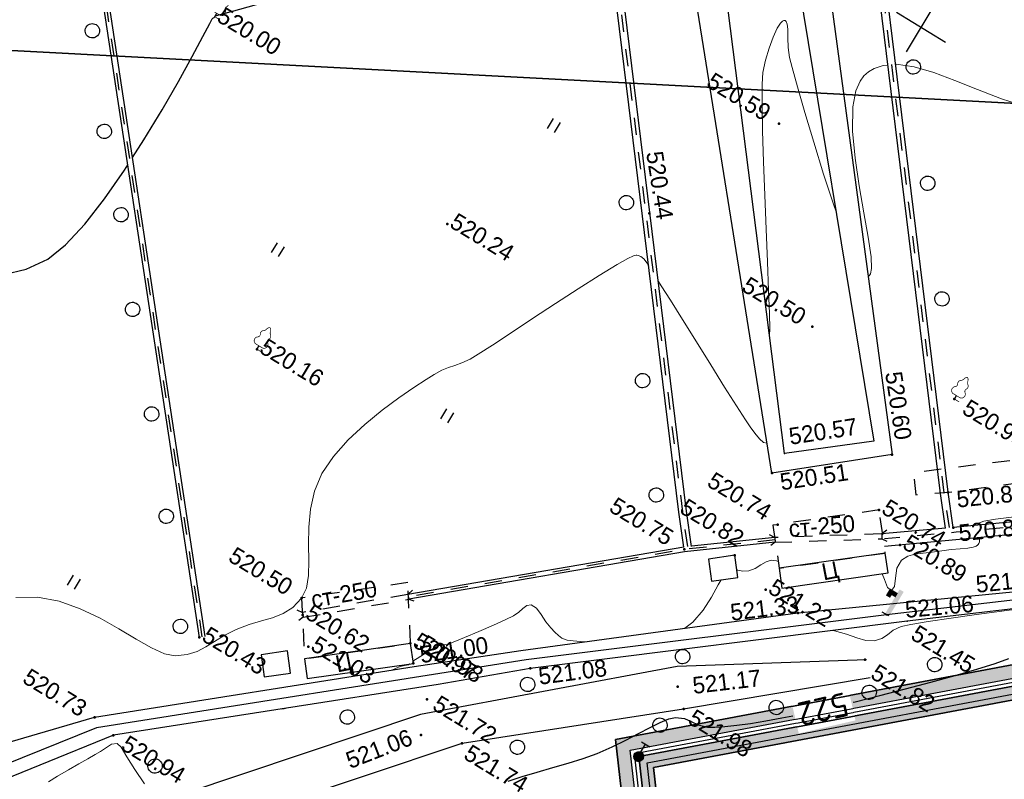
# Model space of a CAD drawing. Header units: millimetres. Extents: x 0 to 1576219, y -334896 to 156638.
# Tile 21 of 63: x 379151 to 430433, y -138936 to -99382. Entities that reach past the tile are written whole.
import ezdxf
from ezdxf import colors
from ezdxf.entities.mleader import LeaderData, LeaderLine
from ezdxf.math import Vec2, Vec3

# ---------------------------------------------------------------- set-up
doc = ezdxf.new("R2010")
doc.units = ezdxf.units.MM
doc.linetypes.add('Д_ТРОТ_ТРУБА', pattern=[3, 1.5, -1.5])
doc.linetypes.add('ДОРОГИ_СТРОЯЩ', pattern=[9, 8, -1])
for name, color, linetype in [('(001) Сетка', 92, 'Continuous'), ('(004) Точки рельефа', 7, 'Continuous'), ('(004a) Точки рельефа (отк.)', 7, 'Continuous'), ('(014) Водопровод', 5, 'ИК_Водопровод -------в--------'), ('(016) Кабель', 1, 'Continuous'), ('(022) Возд. Линии', 7, 'Continuous'), ('(025) Дорога', 7, 'Continuous'), ('(027) Гидрография', 7, 'Continuous'), ('(028) Гидротехн.', 7, 'Continuous'), ('(031) Горизонтали', 42, 'Continuous'), ('(035) Откосы', 7, 'Continuous'), ('(036) Растительность', 7, 'Continuous'), ('(038) Деревья', 7, 'Continuous'), ('(040) Ограда', 7, 'Continuous'), ('C-TOPO-MAJR', 9, 'Continuous'), ('GLUXOY OG', 7, 'Continuous')]:
    doc.layers.add(name, color=color, linetype=linetype)
doc.layers.add('(032) Горизонтали утолщенные', color=32, linetype='Continuous', lineweight=30)
doc.layers.add('К1', color=7, linetype='Continuous', lineweight=40, true_color=0x076e4b)
doc.styles.add('BM-431', font='txt')
doc.styles.add('D-431', font='txt')
doc.styles.add('GOST', font='isocpeur.ttf')
doc.styles.add('S', font='txtwr', dxfattribs={"oblique": 15})
doc.styles.add('СПДС', font='isocpeur.ttf')
doc.linetypes.add('GAZ_VOZDUSH', pattern='A,1,-2,["~",Standard,S=3,R=0,X=-1.5,Y=-1.5],-1,10', length=14)
doc.linetypes.add('ИК_Водопровод -------в--------', pattern='A,9,-0.6,["В",Standard,S=1.2,R=0,X=0,Y=-0.6],-1.2', length=10.8)
doc.linetypes.add('ИК_Э_КАБ_ВН', pattern='A,8,-2,["<<",Standard,S=1,R=0,X=0,Y=-0.5],8,[">>",Standard,S=1,R=0,X=-1,Y=-0.5],-2', length=20)
doc.linetypes.add('ОГРАДА_БЕТ', pattern='A,4,["|",Standard,S=0.8,R=0,X=0,Y=-0.8],4', length=8)
doc.linetypes.add('ОГРАДА_ГЛИН', pattern='A,4,["|",Standard,S=0.8,R=0,X=0,Y=-0.8],0.5,["|",Standard,S=0.8,R=0,X=0,Y=-0.8],3.5', length=8)
doc.linetypes.add('ОТКОСЫ_НЕУКР', pattern='A,0.5,["|",Standard,S=1.2,R=0,X=0,Y=-1.2],1,["|",Standard,S=0.5,R=0,X=0,Y=-0.5],0.5', length=2)
doc.linetypes.add('ОТКОСЫ_НЕУКР1', pattern='A,0.5,["|",Standard,S=-1.2,R=0,X=0,Y=1.2],1,["|",Standard,S=-0.5,R=0,X=0,Y=0.5],0.5', length=2)
doc.linetypes.add('ПОДПОРНАЯ СТЕНКА', pattern='A,2,["V",Standard,S=1.2,R=0,X=0,Y=-1.2],0.2,["V",Standard,S=0.8,R=0,X=0,Y=-0.8],0.25,["V",Standard,S=0.3,R=0,X=0,Y=-0.3],0.25', length=2.7)

# ---------------------------------------------------------------- blocks, each defined once
blk = doc.blocks.new('d')
at = {"layer": '(038) Деревья'}
blk.add_ellipse((0, 0), major_axis=(0.265, 0.265), ratio=1, start_param=5.497787, end_param=11.780972, dxfattribs=at)
blk = doc.blocks.new('I04010')
for p, q in [((-0.412273, 0.007146), (-0.412273, 1.207146)), ((0.387727, 1.207146), (0.387727, 0.007146))]:
    blk.add_line(p, q)
blk = doc.blocks.new('Setka')
at = {"layer": '(001) Сетка'}
for p, q in [((0, 1.5), (0, -1.5)), ((-1.5, 0), (1.5, 0))]:
    blk.add_line(p, q, dxfattribs=at)
blk = doc.blocks.new('karagach-flat-59')
at = {"layer": '(038) Деревья', "const_width": 0.0375}
for points in [[(-0.208, 1.009, 0.430853), (-0.255, 0.753, 0.548276)], [(-0.208, 1.009, 0.181567), (-0.117, 1.159, 0.303004)], [(0, 1.312, 0.246034), (-0.117, 1.159, 0.489079)], [(0, 1.312, -0.246034), (0.117, 1.159, -0.489079)], [(0.208, 1.009, -0.181567), (0.117, 1.159, -0.303004)], [(0.208, 1.009, -0.430853), (0.255, 0.753, -0.548276)], [(-0.315, 0.559, 0.626949), (-0.218, 0.206, 0.702465)], [(-0.315, 0.559, 0.383603), (-0.255, 0.753, 0.352912)], [(0.315, 0.559, -0.626949), (0.218, 0.206, -0.702465)], [(0.315, 0.559, -0.383603), (0.255, 0.753, -0.352912)]]:
    blk.add_lwpolyline(points, format="xyb", dxfattribs=at)
for points in [[(0, 0.206), (-0.218, 0.206)], [(0, 0), (0, 0.206)], [(0, 0.206), (0.218, 0.206)], [(0, 0), (0.281, 0)]]:
    blk.add_lwpolyline(points, dxfattribs=at)
at = {"layer": '(038) Деревья'}
blk.add_lwpolyline([(0, 0), (0, 0.206)], dxfattribs=at)
blk = doc.blocks.new('karagach-flat-60')
at = {"layer": '(038) Деревья', "const_width": 0.0375}
for points in [[(-0.208, 1.009, 0.430853), (-0.255, 0.753, 0.548276)], [(-0.208, 1.009, 0.181567), (-0.117, 1.159, 0.303004)], [(0, 1.312, 0.246034), (-0.117, 1.159, 0.489079)], [(0, 1.312, -0.246034), (0.117, 1.159, -0.489079)], [(0.208, 1.009, -0.181567), (0.117, 1.159, -0.303004)], [(0.208, 1.009, -0.430853), (0.255, 0.753, -0.548276)], [(-0.315, 0.559, 0.626949), (-0.218, 0.206, 0.702465)], [(-0.315, 0.559, 0.383603), (-0.255, 0.753, 0.352912)], [(0.315, 0.559, -0.626949), (0.218, 0.206, -0.702465)], [(0.315, 0.559, -0.383603), (0.255, 0.753, -0.352912)]]:
    blk.add_lwpolyline(points, format="xyb", dxfattribs=at)
for points in [[(0, 0.206), (-0.218, 0.206)], [(0, 0), (0, 0.206)], [(0, 0.206), (0.218, 0.206)], [(0, 0), (0.281, 0)]]:
    blk.add_lwpolyline(points, dxfattribs=at)
at = {"layer": '(038) Деревья'}
blk.add_lwpolyline([(0, 0), (0, 0.206)], dxfattribs=at)
blk = doc.blocks.new('d-flat-44')
at = {"layer": '(038) Деревья'}
blk.add_ellipse((0, 0), major_axis=(0.265, 0.265), ratio=1, start_param=5.497787, end_param=11.780972, dxfattribs=at)
blk = doc.blocks.new('d-flat-45')
at = {"layer": '(038) Деревья'}
blk.add_ellipse((0, 0), major_axis=(0.265, 0.265), ratio=1, start_param=5.497787, end_param=11.780972, dxfattribs=at)
blk = doc.blocks.new('d-flat-46')
at = {"layer": '(038) Деревья'}
blk.add_ellipse((0, 0), major_axis=(0.265, 0.265), ratio=1, start_param=5.497787, end_param=11.780972, dxfattribs=at)
blk = doc.blocks.new('I03040-flat-4')
at = {"layer": '(028) Гидротехн.'}
blk.add_line((0, 0), (-0.4, -0.003), dxfattribs=at)
for points in [[(-0.211, 1.258), (-0.209, 1.008), (-0.691, 1.254), (-0.439, 1.006)], [(-0.691, 1.254), (-0.439, 1.006), (-0.687, 0.839), (-0.437, 0.841)], [(0.025, -0.005), (-0.225, -0.007), (0.012, 1.475), (-0.238, 1.473)]]:
    blk.add_trace(points, dxfattribs=at)
at = {"color": 4, "style": 'S', "oblique": 15}
blk.add_attdef('Z', (-0.982, -0.064), '', height=1, rotation=0.4984, dxfattribs=at)
blk = doc.blocks.new('*U211')
at = {"color": 7}
for p, q in [((32256.906, 79659.951), (32257.401, 79659.951)), ((32256.906, 79659.946), (32257.401, 79659.946)), ((32256.906, 79659.941), (32257.401, 79659.941)), ((32256.906, 79659.936), (32257.401, 79659.936)), ((32256.906, 79659.931), (32257.401, 79659.931)), ((32256.906, 79659.926), (32257.401, 79659.926)), ((32256.906, 79659.921), (32257.406, 79659.921)), ((32256.906, 79659.916), (32257.406, 79659.916)), ((32256.906, 79659.911), (32257.406, 79659.911)), ((32256.906, 79659.906), (32257.406, 79659.906)), ((32256.906, 79659.901), (32257.406, 79659.901)), ((32256.906, 79659.896), (32257.406, 79659.896)), ((32256.906, 79659.891), (32257.401, 79659.891)), ((32256.906, 79659.886), (32257.401, 79659.886)), ((32256.906, 79659.881), (32257.401, 79659.881)), ((32256.906, 79659.876), (32257.401, 79659.876)), ((32256.906, 79659.871), (32257.401, 79659.871)), ((32256.906, 79659.866), (32257.401, 79659.866)), ((32256.906, 79659.861), (32257.401, 79659.861)), ((32256.911, 79659.971), (32257.396, 79659.971)), ((32256.911, 79659.966), (32257.396, 79659.966)), ((32256.911, 79659.961), (32257.396, 79659.961)), ((32256.911, 79659.956), (32257.401, 79659.956)), ((32256.911, 79659.856), (32257.401, 79659.856)), ((32256.911, 79659.851), (32257.396, 79659.851)), ((32256.911, 79659.846), (32257.396, 79659.846)), ((32256.911, 79659.841), (32257.396, 79659.841)), ((32256.916, 79659.991), (32257.391, 79659.991)), ((32256.916, 79659.986), (32257.391, 79659.986)), ((32256.916, 79659.981), (32257.391, 79659.981)), ((32256.916, 79659.976), (32257.396, 79659.976)), ((32256.916, 79659.836), (32257.396, 79659.836)), ((32256.916, 79659.831), (32257.391, 79659.831)), ((32256.916, 79659.826), (32257.391, 79659.826)), ((32256.921, 79660.001), (32257.386, 79660.001)), ((32256.921, 79659.996), (32257.386, 79659.996)), ((32256.921, 79659.821), (32257.391, 79659.821)), ((32256.921, 79659.816), (32257.386, 79659.816)), ((32256.921, 79659.811), (32257.386, 79659.811)), ((32256.926, 79660.011), (32257.381, 79660.011)), ((32256.926, 79660.006), (32257.386, 79660.006)), ((32256.926, 79659.806), (32257.381, 79659.806)), ((32256.926, 79659.801), (32257.381, 79659.801)), ((32256.931, 79660.021), (32257.376, 79660.021)), ((32256.931, 79660.016), (32257.381, 79660.016)), ((32256.931, 79659.796), (32257.376, 79659.796)), ((32256.931, 79659.791), (32257.376, 79659.791)), ((32256.936, 79660.031), (32257.371, 79660.031)), ((32256.936, 79660.026), (32257.376, 79660.026)), ((32256.936, 79659.786), (32257.371, 79659.786)), ((32256.936, 79659.781), (32257.371, 79659.781)), ((32256.941, 79660.041), (32257.366, 79660.041)), ((32256.941, 79660.036), (32257.371, 79660.036)), ((32256.941, 79659.776), (32257.366, 79659.776)), ((32256.946, 79660.046), (32257.361, 79660.046)), ((32256.946, 79659.771), (32257.361, 79659.771)), ((32256.946, 79659.766), (32257.361, 79659.766)), ((32256.951, 79660.056), (32257.356, 79660.056)), ((32256.951, 79660.051), (32257.361, 79660.051)), ((32256.951, 79659.761), (32257.356, 79659.761)), ((32256.956, 79660.061), (32257.351, 79660.061)), ((32256.956, 79659.756), (32257.351, 79659.756)), ((32256.961, 79660.066), (32257.346, 79660.066)), ((32256.961, 79659.751), (32257.351, 79659.751)), ((32256.961, 79659.746), (32257.346, 79659.746)), ((32256.966, 79660.071), (32257.341, 79660.071)), ((32256.966, 79659.741), (32257.341, 79659.741)), ((32256.971, 79660.076), (32257.341, 79660.076)), ((32256.971, 79659.736), (32257.336, 79659.736)), ((32256.976, 79660.081), (32257.336, 79660.081)), ((32256.976, 79659.731), (32257.331, 79659.731)), ((32256.981, 79660.086), (32257.331, 79660.086)), ((32256.981, 79659.726), (32257.326, 79659.726)), ((32256.986, 79660.091), (32257.326, 79660.091)), ((32256.991, 79660.096), (32257.316, 79660.096)), ((32256.996, 79660.101), (32257.311, 79660.101)), ((32257.001, 79660.106), (32257.306, 79660.106)), ((32257.011, 79660.111), (32257.301, 79660.111)), ((32257.016, 79660.116), (32257.291, 79660.116)), ((32257.026, 79660.121), (32257.286, 79660.121)), ((32257.031, 79660.126), (32257.276, 79660.126)), ((32257.041, 79660.131), (32257.266, 79660.131)), ((32257.051, 79660.136), (32257.256, 79660.136)), ((32257.066, 79660.141), (32257.246, 79660.141)), ((32257.081, 79660.146), (32257.231, 79660.146)), ((32257.096, 79660.151), (32257.211, 79660.151)), ((32257.126, 79660.156), (32257.181, 79660.156)), ((32256.986, 79659.721), (32257.321, 79659.721)), ((32256.991, 79659.716), (32257.316, 79659.716)), ((32257.001, 79659.711), (32257.311, 79659.711)), ((32257.006, 79659.706), (32257.301, 79659.706)), ((32257.011, 79659.701), (32257.296, 79659.701)), ((32257.021, 79659.696), (32257.286, 79659.696)), ((32257.031, 79659.691), (32257.281, 79659.691)), ((32257.036, 79659.686), (32257.271, 79659.686)), ((32257.046, 79659.681), (32257.261, 79659.681)), ((32257.061, 79659.676), (32257.246, 79659.676)), ((32257.071, 79659.671), (32257.236, 79659.671)), ((32257.091, 79659.666), (32257.216, 79659.666)), ((32257.111, 79659.661), (32257.196, 79659.661))]:
    blk.add_line(p, q, dxfattribs=at)
blk = doc.blocks.new('I01070-flat-1-flat-1')
at = {"color": 7}
blk.add_circle((0.025, 0.015), 0.25, dxfattribs=at)
blk.add_blockref('*U211', (-32257.131, -79659.891), dxfattribs=at)
blk = doc.blocks.new('I0195-flat-1-flat-1')
at = {"layer": '(016) Кабель', "color": 7, "linetype": 'ИК_Э_КАБ_ВН'}
for p, q in [((-0.275, 0.74), (0.225, 0.74)), ((-0.025, 0.24), (-0.025, 0.74))]:
    blk.add_line(p, q, dxfattribs=at)
at = {"layer": '(022) Возд. Линии'}
blk.add_blockref('I01070-flat-1-flat-1', (-0.025, -0.01), dxfattribs=at)
blk = doc.blocks.new('361-flat-1-flat-1')
at = {"layer": '(016) Кабель', "color": 7}
blk.add_point((0, 0), dxfattribs=at)
at = {"layer": '(022) Возд. Линии'}
blk.add_blockref('I0195-flat-1-flat-1', (0, -0.005), dxfattribs=at)
blk = doc.blocks.new('*U215')
at = {"layer": '(022) Возд. Линии'}
blk.add_blockref('361-flat-1-flat-1', (32257.156, 79659.906), dxfattribs=at)
blk = doc.blocks.new('karagach-flat-79')
at = {"layer": '(038) Деревья', "const_width": 0.0375}
for points in [[(-0.208, 1.009, 0.430853), (-0.255, 0.753, 0.548276)], [(-0.208, 1.009, 0.181567), (-0.117, 1.159, 0.303004)], [(0, 1.312, 0.246034), (-0.117, 1.159, 0.489079)], [(0, 1.312, -0.246034), (0.117, 1.159, -0.489079)], [(0.208, 1.009, -0.181567), (0.117, 1.159, -0.303004)], [(0.208, 1.009, -0.430853), (0.255, 0.753, -0.548276)], [(-0.315, 0.559, 0.626949), (-0.218, 0.206, 0.702465)], [(-0.315, 0.559, 0.383603), (-0.255, 0.753, 0.352912)], [(0.315, 0.559, -0.626949), (0.218, 0.206, -0.702465)], [(0.315, 0.559, -0.383603), (0.255, 0.753, -0.352912)]]:
    blk.add_lwpolyline(points, format="xyb", dxfattribs=at)
for points in [[(0, 0.206), (-0.218, 0.206)], [(0, 0), (0, 0.206)], [(0, 0.206), (0.218, 0.206)], [(0, 0), (0.281, 0)]]:
    blk.add_lwpolyline(points, dxfattribs=at)
at = {"layer": '(038) Деревья'}
blk.add_lwpolyline([(0, 0), (0, 0.206)], dxfattribs=at)
blk = doc.blocks.new('A$C05d28b1e')
at = {"layer": '(004) Точки рельефа', "color": 7, "linetype": 'ByBlock', "lineweight": -2}
for p in [(-69375, -20309), (-72721, -27795), (-54124, -27813), (-62407, -28440), (-55391, -31972), (-51880, -32135), (-81433, -33735), (-50702, -33563), (-60247, -36045), (-58592, -38175), (-59674, -40710), (-62077, -41814), (-55308, -41565), (-51054, -41838), (-86511, -44462), (-58665, -48096), (-57800, -48932), (-65716, -51272), (-77799, -54319), (-71052, -54208), (-69479, -55443), (-66727, -56448), (-68784, -57187), (-81280, -58839), (-83792, -65233), (-82461, -65521)]:
    blk.add_point(p, dxfattribs=at)
at = {"layer": '(004) Точки рельефа'}
for p in [(-60208, -34835), (-51302, -39257)]:
    blk.add_point(p, dxfattribs=at)
at = {"layer": '(004a) Точки рельефа (отк.)', "color": 7, "linetype": 'ByBlock', "lineweight": -2}
for p in [(-54476, -34786), (-52591, -35778), (-57371, -41395), (-71732, -53393), (-71396, -53337), (-77287, -55044), (-76189, -56311)]:
    blk.add_point(p, dxfattribs=at)
at = {"layer": '(022) Возд. Линии'}
blk.add_point((-50228, -38972), dxfattribs=at)
at = {"layer": '(025) Дорога', "linetype": 'Д_ТРОТ_ТРУБА', "ltscale": 600, "flags": 128}
blk.add_lwpolyline([(-10649, -610), (-31459, -14302), (-41295, -22160), (-53952, -32202), (-53258, -33117), (-51880, -32135), (-43532, -25342), (-30870, -15143), (-10168, -1527), (-6970, 523)], dxfattribs=at)
for points in [[(-54476, -34786), (-58789, -38337), (-57349, -40086), (-53036, -36535)], [(-73486, -50768), (-77799, -54319), (-76027, -56954), (-71715, -53403)]]:
    blk.add_lwpolyline(points, close=True, dxfattribs=at)
at = {"layer": '(028) Гидротехн.', "ltscale": 600}
for points in [[(-51024, -33801), (-52191, -32386), (-93249, 19625)], [(-50702, -33563), (-51880, -32135), (-92935, 19873)], [(-61834, -41479), (-63012, -40051), (-104067, 11957)], [(-62156, -41717), (-63323, -40302), (-104381, 11709)], [(-81050, -58646), (-109651, -24462)], [(-81280, -58839), (-109881, -24655)], [(-42961, -27804), (-50702, -33563)], [(-42502, -28285), (-50242, -34043), (-53255, -36269)], [(-51024, -33801), (-53710, -35782)], [(-58377, -38837), (-61838, -41474)], [(-58222, -39033), (-61998, -41911), (-72996, -51478)], [(-62156, -41717), (-73160, -51289)]]:
    blk.add_lwpolyline(points, dxfattribs=at)
at = {"layer": '(028) Гидротехн.', "color": 3, "linetype": 'Д_ТРОТ_ТРУБА', "ltscale": 600, "flags": 128}
for points in [[(-50870, -33674), (-52036, -32261), (-93092, 19749)], [(-62002, -41590), (-63167, -40177), (-104224, 11833)], [(-81165, -58743), (-109766, -24559)], [(-58296, -38932), (-62076, -41813), (-73078, -51383)]]:
    blk.add_lwpolyline(points, dxfattribs=at)
at = {"layer": '(028) Гидротехн.', "color": 3, "linetype": 'Д_ТРОТ_ТРУБА', "ltscale": 600, "elevation": 147, "flags": 128}
blk.add_lwpolyline([(-42696, -27936), (-50436, -33695), (-53449, -35920)], dxfattribs=at)
at = {"layer": '(028) Гидротехн.', "linetype": 'Д_ТРОТ_ТРУБА', "ltscale": 600}
for points in [[(-53710, -35782), (-58377, -38837)], [(-53592, -35480), (-53710, -35782), (-53573, -35991), (-53290, -35967)], [(-58250, -39052), (-53573, -35991)], [(-58700, -38854), (-58377, -38837), (-58222, -39033), (-58334, -39294)], [(-73084, -50974), (-73160, -51289), (-72996, -51478), (-72719, -51415)], [(-73160, -51289), (-77369, -54950)], [(-77205, -55138), (-72996, -51478)], [(-77691, -54981), (-77369, -54950), (-77205, -55138), (-77305, -55404)]]:
    blk.add_lwpolyline(points, dxfattribs=at)
at = {"layer": '(031) Горизонтали', "color": 42, "linetype": 'Continuous', "lineweight": 0, "ltscale": 600}
for points in [[(-65793, -14511), (-65768, -14492), (-64904, -14116), (-63874, -13842), (-62713, -13625), (-61459, -13418), (-60148, -13176), (-58816, -12854)], [(-61288, -24680), (-61288, -24680), (-61255, -24636), (-61241, -24513), (-61344, -24244), (-61677, -23747), (-62340, -22941), (-63189, -21976), (-64129, -20904), (-65064, -19777), (-65899, -18645), (-66538, -17559), (-66845, -16759), (-66924, -16216), (-66894, -15887), (-66851, -15734), (-66788, -15573), (-66629, -15278), (-66315, -14898), (-66114, -14749)], [(-64090, -29963), (-64233, -29698), (-64666, -29018), (-65329, -28010), (-66159, -26761), (-67094, -25355), (-68074, -23879), (-69037, -22419), (-69920, -21062), (-70662, -19893), (-71202, -18998), (-71478, -18464), (-71687, -17843), (-71856, -17208), (-71975, -16611), (-72033, -16102), (-72027, -15794), (-71990, -15638), (-71947, -15576), (-71921, -15559), (-71886, -15549), (-71815, -15561), (-71704, -15647), (-71542, -15863), (-71309, -16243), (-71032, -16673), (-70699, -17077), (-70307, -17454), (-69555, -18162), (-68533, -19106), (-67329, -20197), (-66032, -21343), (-64733, -22451), (-64446, -22682)], [(-49663, -32790), (-49693, -32681), (-49506, -32446), (-49046, -32050), (-48391, -31536), (-47620, -30949), (-46811, -30334), (-46043, -29736), (-45394, -29198), (-44943, -28766), (-44529, -28267), (-44163, -27762), (-43851, -27280), (-43602, -26853), (-43420, -26509), (-43314, -26280), (-43249, -26001), (-43237, -25763), (-43162, -25492), (-42958, -25194), (-42559, -24688), (-42245, -24305)], [(-90537, -62036), (-89574, -61425), (-88501, -61025), (-87365, -60791), (-86213, -60676), (-85093, -60637), (-84051, -60627), (-83134, -60602), (-82389, -60516), (-81864, -60324), (-81358, -59933), (-81003, -59527), (-80736, -59093), (-80497, -58618), (-80226, -58088), (-79860, -57489), (-79416, -56915), (-78971, -56431), (-78556, -55984), (-78202, -55520), (-77938, -54985), (-77795, -54325), (-77855, -53751), (-78103, -53135), (-78481, -52472), (-78930, -51756), (-79390, -50981), (-79804, -50140), (-80113, -49229), (-80258, -48241), (-80207, -47167), (-80000, -46035), (-79681, -44894), (-79293, -43795), (-78882, -42786), (-78490, -41918), (-78163, -41240), (-77945, -40802), (-77714, -40395), (-77491, -40092), (-77264, -39826), (-77024, -39530), (-76759, -39136), (-76530, -38697), (-76147, -37908), (-75649, -36859), (-75075, -35644), (-74461, -34354), (-73847, -33082), (-73271, -31918), (-72771, -30956), (-72451, -30394), (-72270, -30123), (-72183, -30026), (-72150, -30004), (-72078, -29979), (-71939, -29954), (-71736, -29973), (-71467, -30078), (-71337, -30150)], [(-70483, -30586), (-70235, -30703), (-69434, -31100), (-68371, -31633), (-67154, -32248), (-65888, -32888), (-64679, -33497), (-63636, -34018), (-62863, -34397), (-62468, -34576), (-62083, -34722), (-61724, -34852), (-61437, -34912), (-61266, -34848)], [(-52620, -37543), (-52364, -37734), (-52011, -38006), (-51754, -38036), (-51724, -37783), (-51906, -37379), (-52103, -36899), (-52121, -36413), (-51951, -36076), (-51682, -35787), (-51344, -35516), (-50968, -35235), (-50584, -34915), (-50196, -34595), (-49816, -34323), (-49485, -34084), (-49282, -33906), (-49179, -33775), (-49139, -33686), (-49128, -33641), (-49125, -33586), (-49147, -33482), (-49236, -33338), (-49261, -33313)], [(-53336, -41440), (-53187, -41373), (-52574, -41199), (-52012, -41078), (-51531, -40950), (-51158, -40753), (-50877, -40437), (-50728, -40109), (-50591, -39760), (-50346, -39380), (-49973, -39026), (-49268, -38420), (-48343, -37651), (-47311, -36804), (-46284, -35969), (-45374, -35232), (-44693, -34680), (-44354, -34403)], [(-59181, -41309), (-59139, -41290), (-58891, -41195), (-58636, -41019), (-58420, -40742), (-58256, -40438), (-58102, -40156), (-57921, -39945), (-57662, -39824), (-57575, -39811)], [(-59927, -45309), (-59728, -44818), (-59596, -43999), (-59575, -43194), (-59605, -42474), (-59614, -42166)], [(-71112, -54135), (-71110, -54128), (-71108, -54095), (-71106, -54070), (-71019, -53888), (-70819, -53479), (-70594, -53039), (-70432, -52766), (-70309, -52645), (-70191, -52565), (-70058, -52450), (-69864, -52197), (-69485, -51680), (-69010, -51018), (-68527, -50336), (-68122, -49754), (-67884, -49394), (-67749, -49086), (-67671, -48802), (-67576, -48569), (-67390, -48416), (-67077, -48421), (-66687, -48576), (-66276, -48776), (-65898, -48914), (-65602, -48987), (-65361, -49044), (-65127, -49062), (-64848, -49016), (-64554, -48893), (-64034, -48627), (-63995, -48605)], [(-71825, -55091), (-71710, -54921), (-71563, -54715), (-71389, -54547), (-71235, -54413), (-71191, -54328), (-71207, -54335)], [(-75687, -59805), (-75583, -59722), (-75524, -59667)], [(-84102, -69347), (-83847, -68863), (-83526, -68275), (-83231, -67735), (-82972, -67262), (-82757, -66876), (-82596, -66595), (-82435, -66247), (-82304, -65963), (-82075, -65780), (-81798, -65851), (-81281, -66110), (-80585, -66471), (-79767, -66848)]]:
    blk.add_lwpolyline(points, dxfattribs=at)
at = {"layer": '(032) Горизонтали утолщенные', "color": 32, "linetype": 'Continuous', "lineweight": 30, "ltscale": 600}
for points in [[(-97235, -39303), (-97208, -38200), (-97214, -36370), (-97255, -34669), (-97314, -33188), (-97376, -32017), (-97425, -31248), (-97445, -30971), (-97425, -30921), (-97396, -30857), (-97388, -30807), (-97376, -30753), (-97194, -30561), (-96694, -30032), (-95949, -29229), (-95025, -28213), (-93994, -27045), (-92924, -25789), (-92901, -25761)], [(-50429, -44038), (-50360, -43969), (-49430, -43029), (-48467, -42041), (-47515, -41049), (-46617, -40094), (-45817, -39221), (-45160, -38473), (-44689, -37892)], [(-99800, -47986), (-98941, -47143), (-98259, -46118), (-97851, -45001), (-97558, -43560), (-97364, -41886), (-97253, -40069), (-97245, -39757)]]:
    blk.add_lwpolyline(points, dxfattribs=at)
at = {"layer": '(035) Откосы', "linetype": 'ОТКОСЫ_НЕУКР', "ltscale": 600}
blk.add_lwpolyline([(-79529, -13386), (-74046, -8905), (-55391, -31972), (-60247, -36045), (-79529, -13386)], dxfattribs=at)
at = {"layer": '(035) Откосы', "linetype": 'ОТКОСЫ_НЕУКР1', "ltscale": 600}
blk.add_lwpolyline([(-77384, -13280), (-74180, -11342), (-56566, -31863), (-60208, -34835), (-77384, -13280)], dxfattribs=at)
at = {"layer": '(035) Откосы', "linetype": 'ПОДПОРНАЯ СТЕНКА', "ltscale": 600}
for points in [[(-56686, -40891), (-52373, -37340), (-53036, -36535), (-57349, -40086)], [(-75365, -57759), (-71052, -54208), (-71715, -53403), (-76027, -56954)]]:
    blk.add_lwpolyline(points, close=True, dxfattribs=at)
at = {"layer": '(035) Откосы', "linetype": 'ОТКОСЫ_НЕУКР1', "ltscale": 600}
for points in [[(-59674, -40710), (-60744, -41591), (-60005, -42488), (-58935, -41607)], [(-77000, -57066), (-78070, -57947), (-77331, -58844), (-76261, -57964)]]:
    blk.add_lwpolyline(points, close=True, dxfattribs=at)
at = {"layer": '(001) Сетка', "xscale": 1000, "yscale": 1000, "zscale": 1000}
blk.add_blockref('Setka', (-65665, -12169), dxfattribs=at)
at = {"layer": '(016) Кабель', "color": 0, "xscale": 1000, "yscale": 1000, "zscale": 1000}
blk.add_blockref('*U215', (-32315665, -79712169), dxfattribs=at)
at = {"layer": '(022) Возд. Линии', "xscale": 1000, "yscale": 1000, "zscale": 1000}
for name, p in [('d-flat-44', (-64935, -14149)), ('d-flat-45', (-61148, -18935)), ('d-flat-46', (-57385, -23692)), ('karagach-flat-59', (-54124, -27813)), ('karagach-flat-79', (-97388, -30807)), ('I03040-flat-4', (-51177, -39242)), ('karagach-flat-60', (-86511, -44462))]:
    blk.add_blockref(name, p, dxfattribs=at)
at = {"layer": '(036) Растительность', "linetype": 'Continuous', "xscale": 500, "yscale": 500, "zscale": 500}
for p in [(-79339, -26777), (-88272, -39772), (-76242, -42588), (-88363, -60083)]:
    blk.add_blockref('I04010', p, dxfattribs=at)
at = {"layer": '(038) Деревья', "linetype": 'Continuous', "xscale": 1000, "yscale": 1000, "zscale": 1000}
for p in [(-74036, -27946), (-102449, -34743), (-68499, -35429), (-99201, -38897), (-64800, -40149), (-47817, -40163), (-96199, -42152), (-49985, -43171), (-93126, -46057), (-53709, -46357), (-59256, -46628), (-89449, -50192), (-58409, -50290), (-65400, -52059), (-86035, -54350), (-64157, -55127), (-72545, -58389), (-82428, -58868), (-79779, -65765)]:
    blk.add_blockref('d', p, dxfattribs=at)
at = {"layer": '(004) Точки рельефа', "linetype": 'ByBlock', "char_height": 875, "attachment_point": 4, "style": 'D-431'}
for s, insert in [('520.59', (-73682, -20191)), ('520.90', (-53467, -27817)), ('520.50', (-66589, -28318)), ('520.00', (-97240, -30522)), ('520.24', (-81308, -33385)), ('520.74', (-62850, -37950)), ('521.45', (-49651, -39246)), ('520.82', (-63349, -39872)), ('520.75', (-66525, -41721)), ('521.82', (-50379, -42071)), ('520.16', (-86386, -44112)), ('521.98', (-57288, -49023)), ('520.50', (-82133, -54232)), ('521.72', (-69034, -55315)), ('521.74', (-66315, -56660)), ('520.43', (-81155, -58489)), ('520.73', (-88005, -65206)), ('520.94', (-81813, -65519))]:
    blk.add_mtext(s, dxfattribs=dict(at, insert=insert))
for s, insert, rotation in [('520.44', (-74177, -24912), 310.2671), ('520.60', (-57583, -28250), 309.8362), ('520.82', (-51310, -32220), 37.1442), ('520.57', (-60464, -33960), 40.0487), ('520.85', (-50300, -33667), 37.1864), ('521.39', (-48151, -35489), 37.1039), ('520.51', (-59630, -36227), 39.9562), ('521.06', (-50620, -38519), 36.3306), ('521.33', (-58318, -43376), 38.2141), ('521.17', (-58023, -47652), 37.9318), ('521.08', (-65128, -51412), 38.766), ('521.00', (-70986, -53659), 39.8215), ('521.06', (-71358, -60363), 52.5262)]:
    blk.add_mtext(s, dxfattribs=dict(at, insert=insert, rotation=rotation))
at = {"layer": '(004a) Точки рельефа (отк.)', "linetype": 'ByBlock', "char_height": 875, "attachment_point": 4, "style": 'D-431'}
for s, insert in [('520.74', (-54351, -34436)), ('520.89', (-52466, -35428)), ('521.22', (-57246, -41045)), ('520.97', (-71607, -53043)), ('520.98', (-71271, -52987)), ('520.62', (-77162, -54694)), ('521.03', (-76064, -55961))]:
    blk.add_mtext(s, dxfattribs=dict(at, insert=insert))
at = {"layer": '(025) Дорога', "linetype": 'ДОРОГИ_СТРОЯЩ', "style": 'BM-431'}
for p in [(-55038, -39428), (-74195, -56672)]:
    blk.add_text('Ц', height=875, rotation=42.4612, dxfattribs=at).set_placement(p)
at = {"layer": '(027) Гидрография', "color": 0, "style": 'D-431'}
for rotation, p in [(35.9933, (-57738, -38419)), (41.4366, (-77031, -54471))]:
    blk.add_text('ст-250', height=875, rotation=rotation, dxfattribs=at).set_placement(p)
at = {"layer": 'C-TOPO-MAJR', "color": 32, "linetype": 'Continuous', "lineweight": 30, "insert": (-51579, -45174), "char_height": 1250, "width": 2398.75, "attachment_point": 5, "rotation": 224.2916, "style": 'СПДС', "bg_fill": 3, "box_fill_scale": 1.254, "bg_fill_color": 256, "bg_fill_true_color": 13158600, "bg_fill_transparency": 0}
blk.add_mtext('522', dxfattribs=at)
at = {"layer": '(014) Водопровод', "linetype": 'GAZ_VOZDUSH', "ltscale": 600, "flags": 128}
blk.add_lwpolyline([(-44342, -33518), (-44199, -33721), (-51302, -39257), (-66135, -51011), (-83417, -65659), (-90348, -74918)], dxfattribs=at)
at = {"layer": '(032) Горизонтали утолщенные', "color": 32, "linetype": 'Continuous', "lineweight": 30, "ltscale": 600}
blk.add_lwpolyline([(-63649, -56895), (-63156, -56306), (-62609, -55700), (-62036, -55084), (-61463, -54465), (-60920, -53850), (-60435, -53244), (-59952, -52557), (-59520, -51881), (-59133, -51240), (-58785, -50658), (-58472, -50162), (-58187, -49775), (-57926, -49522), (-57509, -49328), (-57116, -49280), (-56708, -49246), (-56244, -49095), (-55908, -48897), (-55484, -48600), (-54986, -48216), (-54426, -47759), (-53819, -47240), (-53176, -46672), (-52752, -46286)], dxfattribs=at)
at = {"layer": '(035) Откосы', "linetype": 'ОТКОСЫ_НЕУКР', "ltscale": 600}
blk.add_lwpolyline([(-43467, -33713), (-50228, -38972), (-65716, -51272), (-69386, -54487), (-82461, -65521), (-92351, -78829), (-94563, -77018), (-83792, -65233), (-70933, -54336), (-66615, -50729), (-55308, -41565), (-45031, -33845), (-46804, -31485)], dxfattribs=at)
at = {"layer": '(035) Откосы', "linetype": 'ОТКОСЫ_НЕУКР1', "ltscale": 600}
for points in [[(-50986, -41802), (-59240, -47211), (-69359, -56302), (-77751, -66219), (-85575, -75948), (-91245, -81100), (-97320, -87907)], [(-96304, -89290), (-90266, -82549), (-83981, -77658), (-77327, -68971), (-66727, -56448), (-57800, -48932), (-50342, -42474)]]:
    blk.add_lwpolyline(points, dxfattribs=at)
at = {"layer": '(040) Ограда', "linetype": 'ОГРАДА_БЕТ', "ltscale": 600, "flags": 128}
blk.add_lwpolyline([(-33190, -84908), (-58509, -52263), (-37656, -33532), (-37389, -33830), (-37091, -33562)], dxfattribs=at)
at = {"layer": '(040) Ограда', "ltscale": 600, "flags": 128}
blk.add_lwpolyline([(-32874, -84663), (-57965, -52312), (-37686, -34097), (-37419, -34394), (-36824, -33860)], dxfattribs=at)

msp = doc.modelspace()

# ---------------------------------------------------------------- hatches: boundary and pattern name
at = {"true_color": 0xb1ab95}
h = msp.add_hatch(color=253, dxfattribs=at)
h.dxf.hatch_style = 1
edge = h.paths.add_edge_path(flags=17)
edge.add_line((343420.655, -199706.481), (343362.341, -199006.181))
edge.add_line((343362.341, -199006.181), (342076.349, -199228.438))
edge.add_line((342076.349, -199228.438), (336804.038, -135912.752))
edge.add_line((336804.038, -135912.752), (333198.074, -35331.661))
edge.add_arc((340132.883, -34378.551), 7000, 180.0000002, 187.8256259, ccw=False)
edge.add_line((333132.883, -34378.551), (333132.883, -33513.298))
edge.add_line((333132.883, -33513.298), (331876.277, 1537.182))
edge.add_line((331876.277, 1537.182), (481405.729, 1522.586))
edge.add_line((481405.729, 1522.586), (481044.993, -8881.341))
edge.add_line((481044.993, -8881.341), (477779.736, -8841.621))
edge.add_line((477779.736, -8841.621), (477706.755, -14841.177))
edge.add_line((477706.755, -14841.177), (480837.027, -14879.255))
edge.add_line((480837.027, -14879.255), (477060.555, -123795.887))
edge.add_line((477060.555, -123795.887), (440367.499, -125207.107))
edge.add_line((440367.499, -125207.107), (437547.553, -129401.84))
edge.add_line((437547.553, -129401.84), (437752.191, -131676.945))
edge.add_line((437752.191, -131676.945), (410180.409, -136859.222))
edge.add_line((410180.409, -136859.222), (415909.299, -187062.516))
edge.add_line((415909.299, -187062.516), (355337.759, -197050.472))
edge.add_line((355337.759, -197050.472), (354621.109, -192708.604))
edge.add_line((354621.109, -192708.604), (348936.832, -193646.827))
edge.add_line((348936.832, -193646.827), (349362.314, -198756.485))
edge.add_line((349362.314, -198756.485), (350814.334, -198505.534))
edge.add_line((350814.334, -198505.534), (350179.275, -194657.99))
edge.add_line((350179.275, -194657.99), (353632.551, -194088.007))
edge.add_line((353632.551, -194088.007), (354267.744, -197936.365))
edge.add_line((354267.744, -197936.365), (416680.292, -187644.836))
edge.add_line((416680.292, -187644.836), (410949.73, -137426.881))
edge.add_line((410949.73, -137426.881), (438506.333, -132247.457))
edge.add_line((438506.333, -132247.457), (438266.977, -129586.367))
edge.add_line((438266.977, -129586.367), (440749.931, -125892.916))
edge.add_line((440749.931, -125892.916), (477737.589, -124470.365))
edge.add_line((477737.589, -124470.365), (482130.419, 2222.516))
edge.add_line((482130.419, 2222.516), (331150.729, 2237.253))
edge.add_line((331150.729, 2237.253), (336105.08, -135954.359))
edge.add_line((336105.08, -135954.359), (341442.206, -200048.413))
edge.add_line((341442.206, -200048.413), (343420.655, -199706.481))
h.paths.add_polyline_path([(335705.675, -135978.134), (330736.13, 2637.293), (482544.527, 2622.475), (478124.466, -124855.782), (440968.463, -126284.807), (438678.076, -129691.81), (438937.271, -132573.464), (411389.342, -137751.258), (417120.526, -187974.659), (354332.879, -198330.986), (354463.098, -199119.925), (351009.821, -199689.908), (350879.476, -198900.206), (349395.637, -199156.656), (349561.227, -201145.243), (355842.501, -200108.483), (355630.878, -198826.35), (417891.516, -188556.948), (412158.662, -138318.917), (439691.413, -133143.976), (439397.499, -129876.337), (441350.895, -126970.617), (478801.5, -125530.26), (483269.216, 3322.405), (330010.582, 3337.364), (335006.717, -136019.742), (340445.695, -201336.947), (343512.291, -200806.951), (343453.977, -200106.651), (341079.838, -200516.971)])

# ---------------------------------------------------------------- next in the draw order: block references
at = {"color": 5, "lineweight": 50, "rotation": 328.7134303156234}
msp.add_blockref('A$C05d28b1e', (488531.156, -123473.137), dxfattribs=at)

# ---------------------------------------------------------------- next in the draw order: linework, layer by layer
at = {"color": 8}
for points in [[(343573.19, -200796.426), (340445.695, -201336.947), (335006.717, -136019.742), (330010.582, 3337.364), (483269.216, 3322.405), (478801.5, -125530.26), (441350.895, -126970.617), (439397.499, -129876.337), (439691.413, -133143.976), (412158.662, -138318.917), (417891.516, -188556.948), (355630.878, -198826.35), (355842.501, -200108.483), (349561.227, -201145.243)], [(417891.516, -188556.948), (412158.662, -138318.917), (439691.413, -133143.976), (439397.499, -129876.337), (441350.895, -126970.617), (478801.5, -125530.26), (483269.216, 3322.405), (330010.582, 3337.364), (335006.717, -136019.742), (340445.695, -201336.947)], [(341079.838, -200516.971), (335705.675, -135978.134), (330736.13, 2637.293), (482544.527, 2622.475), (478124.466, -124855.782), (440968.463, -126284.807), (438678.076, -129691.81), (438937.271, -132573.464), (411389.342, -137751.258), (417120.526, -187974.659)], [(416680.292, -187644.836), (410949.73, -137426.881), (438506.333, -132247.457), (438266.977, -129586.367), (440749.931, -125892.916), (477737.589, -124470.365), (482130.419, 2222.516), (331150.729, 2237.253), (336105.08, -135954.359), (341442.206, -200048.413)], [(415909.299, -187062.516), (410180.409, -136859.222), (437752.191, -131676.945), (437547.553, -129401.84), (440367.499, -125207.107), (477060.555, -123795.887), (480837.027, -14879.255)], [(366850.066, -100361.795), (438003.383, -104106.721)], [(415909.299, -187062.516), (410180.409, -136859.222), (437752.191, -131676.945)]]:
    msp.add_lwpolyline(points, dxfattribs=at)
for points in [[(342076.349, -199228.438), (336804.038, -135912.752), (333198.074, -35331.661, -0.034159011), (333132.883, -34378.551), (333132.883, -33513.298), (331876.277, 1537.182), (481405.729, 1522.586), (481044.993, -8881.341), (477779.736, -8841.621), (477706.755, -14841.177), (480837.027, -14879.255), (477060.555, -123795.887), (440367.499, -125207.107), (437547.553, -129401.84), (437752.191, -131676.945), (410180.409, -136859.222), (415909.299, -187062.516)], [(348237.885, -153149.309), (354926.012, -111431.062, -0.161682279), (355798.378, -109753.578), (364602.579, -101205.279, -0.208764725), (366850.066, -100361.795), (438003.383, -104106.721, 0.141995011)], [(438003.383, -104106.721), (366850.066, -100361.795, 0.208764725), (364602.579, -101205.279), (355798.378, -109753.578, 0.161682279), (354926.012, -111431.062), (348237.885, -153149.309, 0.505219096)]]:
    msp.add_lwpolyline(points, format="xyb", dxfattribs=at)
at = {"color": 8, "lineweight": 30}
for points in [[(366850.066, -100361.795), (438003.383, -104106.721)], [(438003.383, -104106.721), (366850.066, -100361.795)], [(410180.409, -136859.222), (437752.191, -131676.945)], [(415909.299, -187062.516), (410180.409, -136859.222)]]:
    msp.add_lwpolyline(points, dxfattribs=at)
at = {"layer": 'GLUXOY OG', "color": 186, "linetype": 'ОГРАДА_ГЛИН', "lineweight": 30, "ltscale": 400}
for points in [[(341079.838, -200516.971), (335705.675, -135978.134), (330736.13, 2637.293), (482544.527, 2622.475), (478124.466, -124855.782), (440968.463, -126284.807), (438678.076, -129691.81), (438937.271, -132573.464), (411389.342, -137751.258), (417120.526, -187974.659)], [(416680.292, -187644.836), (410949.73, -137426.881), (438506.333, -132247.457), (438266.977, -129586.367), (440749.931, -125892.916), (477737.589, -124470.365), (482130.419, 2222.516), (331150.729, 2237.253), (336105.08, -135954.359), (341442.206, -200048.413)]]:
    msp.add_lwpolyline(points, dxfattribs=at)
at = {"layer": 'GLUXOY OG', "color": 186, "lineweight": 30, "ltscale": 400}
msp.add_lwpolyline([(416900.409, -187809.747), (411169.536, -137589.069), (438721.802, -132410.46), (438472.526, -129639.089), (440859.197, -126088.862), (477931.027, -124663.074), (482337.473, 2422.495), (330943.43, 2437.273), (335905.377, -135966.247), (341261.022, -200282.692)], dxfattribs=at)

# ---------------------------------------------------------------- next in the draw order: leaders
at = {"layer": 'К1', "color": 0, "linetype": 'ByBlock', "lineweight": 0, "ltscale": 250}
ml = msp.add_multileader_mtext('Standard', dxfattribs=at)
ml.set_content('УП1,2 90%%D', style='GOST')
ml.set_leader_properties()
ml.build(insert=Vec2(0, 0))
ml.multileader.update_dxf_attribs({"text_left_attachment_type": 6, "text_right_attachment_type": 6, "dogleg_length": 0.001, "arrow_head_size": 750, "scale": 500})
ctx = ml.context
ctx.base_point, ctx.scale, ctx.char_height, ctx.arrow_head_size, ctx.landing_gap_size, ctx.plane_origin = Vec3(740669.526, -189800.546, 3656), 500, 500, 750, 0, Vec3(775757.993, -176241.907, 3656)
ctx.left_attachment, ctx.right_attachment, ctx.text_align_type = 6, 6, 1
notes = []
notes.append((ctx, [(0, (0, 0, 0), (0, 0), (1, 0), 1, [])]))
ctx.mtext.insert, ctx.mtext.alignment, ctx.mtext.flow_direction = Vec3(742057.026, -189200.546, 3656), 2, 5
ctx.mtext.has_bg_fill, ctx.mtext.bg_color, ctx.mtext.bg_scale_factor, ctx.mtext.bg_transparency, ctx.mtext.use_window_bg_color = 1, -1023410173, 1.1, 0, 0
for ctx, leaders in notes:
    for number, flags, end, landing, length, lines in leaders:
        leader = LeaderData()
        leader.index, (leader.has_last_leader_line, leader.has_dogleg_vector, leader.attachment_direction) = number, flags
        leader.last_leader_point, leader.dogleg_vector, leader.dogleg_length = Vec3(end), Vec3(landing), length
        for number, points, colour, breaks in lines:
            line = LeaderLine()
            line.index, line.vertices, line.color, line.breaks = number, Vec3.list(points), colors.encode_raw_color(colour), breaks
            leader.lines.append(line)
        ctx.leaders.append(leader)

# ---------------------------------------------------------------- next in the draw order: leaders
ml = msp.add_multileader_mtext('Standard', dxfattribs=at)
ml.set_content('УП3 90%%D', style='GOST')
ml.set_leader_properties()
ml.build(insert=Vec2(0, 0))
ml.multileader.update_dxf_attribs({"text_left_attachment_type": 6, "text_right_attachment_type": 6, "dogleg_length": 0.001, "arrow_head_size": 750, "scale": 500})
ctx = ml.context
ctx.base_point, ctx.scale, ctx.char_height, ctx.arrow_head_size, ctx.landing_gap_size, ctx.plane_origin = Vec3(752427.104, -190628.39, 3656), 500, 500, 750, 0, Vec3(786128.071, -177069.751, 3656)
ctx.left_attachment, ctx.right_attachment, ctx.text_align_type = 6, 6, 1
notes = []
notes.append((ctx, [(0, (0, 0, 0), (0, 0), (1, 0), 1, [])]))
ctx.mtext.insert, ctx.mtext.alignment, ctx.mtext.flow_direction = Vec3(753602.104, -190028.39, 3656), 2, 5
ctx.mtext.has_bg_fill, ctx.mtext.bg_color, ctx.mtext.bg_scale_factor, ctx.mtext.bg_transparency, ctx.mtext.use_window_bg_color = 1, -1023410173, 1.1, 0, 0
for ctx, leaders in notes:
    for number, flags, end, landing, length, lines in leaders:
        leader = LeaderData()
        leader.index, (leader.has_last_leader_line, leader.has_dogleg_vector, leader.attachment_direction) = number, flags
        leader.last_leader_point, leader.dogleg_vector, leader.dogleg_length = Vec3(end), Vec3(landing), length
        for number, points, colour, breaks in lines:
            line = LeaderLine()
            line.index, line.vertices, line.color, line.breaks = number, Vec3.list(points), colors.encode_raw_color(colour), breaks
            leader.lines.append(line)
        ctx.leaders.append(leader)

# ---------------------------------------------------------------- next in the draw order: leaders
ml = msp.add_multileader_mtext('Standard', dxfattribs=at)
ml.set_content('УП4 90%%D', style='GOST')
ml.set_leader_properties()
ml.build(insert=Vec2(0, 0))
ml.multileader.update_dxf_attribs({"text_left_attachment_type": 6, "text_right_attachment_type": 6, "dogleg_length": 0.001, "arrow_head_size": 750, "scale": 500})
ctx = ml.context
ctx.base_point, ctx.scale, ctx.char_height, ctx.arrow_head_size, ctx.landing_gap_size, ctx.plane_origin = Vec3(749897.856, -197249.302, 3656), 500, 500, 750, 0, Vec3(782423.822, -183690.663, 3656)
ctx.left_attachment, ctx.right_attachment, ctx.text_align_type = 6, 6, 1
notes = []
notes.append((ctx, [(0, (0, 0, 0), (0, 0), (1, 0), 1, [])]))
ctx.mtext.insert, ctx.mtext.alignment, ctx.mtext.flow_direction = Vec3(751097.856, -196649.302, 3656), 2, 5
ctx.mtext.has_bg_fill, ctx.mtext.bg_color, ctx.mtext.bg_scale_factor, ctx.mtext.bg_transparency, ctx.mtext.use_window_bg_color = 1, -1023410173, 1.1, 0, 0
for ctx, leaders in notes:
    for number, flags, end, landing, length, lines in leaders:
        leader = LeaderData()
        leader.index, (leader.has_last_leader_line, leader.has_dogleg_vector, leader.attachment_direction) = number, flags
        leader.last_leader_point, leader.dogleg_vector, leader.dogleg_length = Vec3(end), Vec3(landing), length
        for number, points, colour, breaks in lines:
            line = LeaderLine()
            line.index, line.vertices, line.color, line.breaks = number, Vec3.list(points), colors.encode_raw_color(colour), breaks
            leader.lines.append(line)
        ctx.leaders.append(leader)

# ---------------------------------------------------------------- next in the draw order: leaders
ml = msp.add_multileader_mtext('Standard', dxfattribs=at)
ml.set_content('УП5.6 90%%D', style='GOST')
ml.set_leader_properties()
ml.build(insert=Vec2(0, 0))
ml.multileader.update_dxf_attribs({"text_left_attachment_type": 6, "text_right_attachment_type": 6, "dogleg_length": 0.001, "arrow_head_size": 750, "scale": 500})
ctx = ml.context
ctx.base_point, ctx.scale, ctx.char_height, ctx.arrow_head_size, ctx.landing_gap_size, ctx.plane_origin = Vec3(760430.922, -194191.015, 3656), 500, 500, 750, 0, Vec3(791756.888, -180632.376, 3656)
ctx.left_attachment, ctx.right_attachment, ctx.text_align_type = 6, 6, 1
notes = []
notes.append((ctx, [(0, (0, 0, 0), (0, 0), (1, 0), 1, [])]))
ctx.mtext.insert, ctx.mtext.alignment, ctx.mtext.flow_direction = Vec3(761855.922, -193591.015, 3656), 2, 5
ctx.mtext.has_bg_fill, ctx.mtext.bg_color, ctx.mtext.bg_scale_factor, ctx.mtext.bg_transparency, ctx.mtext.use_window_bg_color = 1, -1023410173, 1.1, 0, 0
for ctx, leaders in notes:
    for number, flags, end, landing, length, lines in leaders:
        leader = LeaderData()
        leader.index, (leader.has_last_leader_line, leader.has_dogleg_vector, leader.attachment_direction) = number, flags
        leader.last_leader_point, leader.dogleg_vector, leader.dogleg_length = Vec3(end), Vec3(landing), length
        for number, points, colour, breaks in lines:
            line = LeaderLine()
            line.index, line.vertices, line.color, line.breaks = number, Vec3.list(points), colors.encode_raw_color(colour), breaks
            leader.lines.append(line)
        ctx.leaders.append(leader)

doc.saveas('drawing.dxf')
